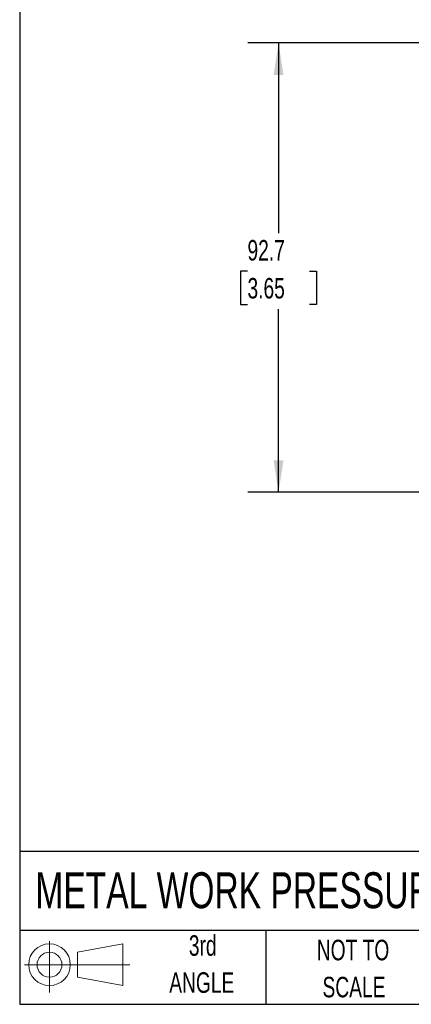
# Model space of a CAD drawing. Header units: millimetres. Extents: x 13 to 546, y 13 to 419.
# Tile 1 of 13: x 13 to 94, y 13 to 216. Entities that reach past the tile are written whole.
import ezdxf

# ---------------------------------------------------------------- set-up
doc = ezdxf.new("R2010")
doc.units = ezdxf.units.MM
doc.header["$LTSCALE"] = 2
doc.layers.add('DIMENSIONS', color=140, linetype='Continuous', lineweight=25)
doc.layers.add('TEXT', color=140, linetype='Continuous', lineweight=25)
doc.layers.add('SLD-DEFPOINTS', color=7, linetype='Continuous')
doc.styles.add('SLDTEXTSTYLE0', font='TXT', dxfattribs={"width": 0.7})
doc.dimstyles.new('SLDDIMSTYLE1', dxfattribs={"dimtxt": 4.316016, "dimasz": 6.604, "dimexe": 0, "dimexo": 0.0625, "dimgap": 1.079004, "dimtad": 0, "dimtih": 1, "dimtoh": 1, "dimrnd": 1e-09, "dimzin": 12, "dimdsep": 46, "dimtxsty": 'SLDTEXTSTYLE0', "dimsah": 1, "dimcen": 0.09, "dimadec": 0, "dimazin": 3, "dimtfac": 1, "dimtofl": 0, "dimtmove": 0, "dimatfit": 3, "dimfxl": 0, "dimfrac": 2, "dimtolj": 1, "dimtzin": 12, "dimarcsym": 0})

# ---------------------------------------------------------------- blocks, each defined once
blk = doc.blocks.new('Block11')
at = {"color": 7, "linetype": 'Continuous', "lineweight": 18}
for p, q in [((5.18, 10.62), (5.18, 0)), ((10.96, 8.33), (20.35, 10.06)), ((10.96, 3.19), (10.96, 8.33)), ((20.35, 10.06), (20.35, 1.46)), ((0, 5.76), (21.75, 5.76)), ((10.96, 3.19), (20.35, 1.46))]:
    blk.add_line(p, q, dxfattribs=at)
for radius in [4.3, 2.57]:
    blk.add_circle((5.18, 5.76), radius, dxfattribs=at)
blk = doc.blocks.new('Block12')
at = {"layer": 'SLD-DEFPOINTS'}
blk.add_blockref('Block11', (0, 0), dxfattribs=at)
blk = doc.blocks.new('SW_NOTE_0_3')
at = {"layer": 'TEXT', "color": 0, "char_height": 4.233, "attachment_point": 2, "style": 'SLDTEXTSTYLE0'}
for s, insert in [('NOT TO', (10.52, 5.46)), ('SCALE', (10.71, -2.19))]:
    blk.add_mtext(s, dxfattribs=dict(at, insert=insert))
blk = doc.blocks.new('SW_NOTE_0_4')
at = {"layer": 'TEXT', "color": 0, "char_height": 4.233, "attachment_point": 2, "style": 'SLDTEXTSTYLE0'}
for s, insert in [('3rd', (4.63, 5.46)), ('ANGLE', (4.44, -2.19))]:
    blk.add_mtext(s, dxfattribs=dict(at, insert=insert))
blk = doc.blocks.new('_D_5')
at = {"layer": 'DIMENSIONS'}
for p, q in [((144.79, 211.1), (59.8, 211.1)), ((66.15, 211.1), (66.15, 171.83)), ((59.74, 164), (58.29, 164)), ((58.29, 164), (58.29, 157.14)), ((72.57, 164), (74.02, 164)), ((74.02, 164), (74.02, 157.14)), ((58.29, 157.14), (59.74, 157.14)), ((74.02, 157.14), (72.57, 157.14)), ((66.15, 118.38), (66.15, 156.18)), ((131.81, 118.38), (59.8, 118.38))]:
    blk.add_line(p, q, dxfattribs=at)
for points in [[(66.15, 211.1), (65.14, 204.5), (67.17, 204.5)], [(66.15, 118.38), (67.17, 124.98), (65.14, 124.98)]]:
    blk.add_solid(points, dxfattribs=at)
at = {"layer": 'DIMENSIONS', "char_height": 4.233, "attachment_point": 1, "style": 'SLDTEXTSTYLE0'}
for s, insert in [('92.7', (59.74, 170.43)), ('3.65', (59.74, 162.6))]:
    blk.add_mtext(s, dxfattribs=dict(at, insert=insert))

msp = doc.modelspace()

# ---------------------------------------------------------------- linework, layer by layer
at = {"layer": 'TEXT'}
for p, q in [((12.7, 419.1), (12.7, 12.7)), ((546.1, 44.252), (12.7, 44.252)), ((546.1, 27.94), (12.7, 27.94)), ((63.5, 27.94), (63.5, 12.7)), ((12.7, 12.7), (546.1, 12.7))]:
    msp.add_line(p, q, dxfattribs=at)

# ---------------------------------------------------------------- block references
at = {"layer": 'SLD-DEFPOINTS'}
msp.add_blockref('Block12', (13.676, 15.108), dxfattribs=at)
at = {"layer": 'TEXT'}
for name, p in [('SW_NOTE_0_4', (45.863, 21.492)), ('SW_NOTE_0_3', (71.019, 20.561))]:
    msp.add_blockref(name, p, dxfattribs=at)

# ---------------------------------------------------------------- texts
at = {"layer": 'TEXT', "insert": (15.931, 39.949), "char_height": 7.40833, "attachment_point": 1, "style": 'SLDTEXTSTYLE0'}
msp.add_mtext('METAL WORK PRESSURE SWITCH SIZE 1', dxfattribs=at)

# ---------------------------------------------------------------- dimensions: what is measured, and where the dimension line sits
at = {"layer": 'DIMENSIONS'}
dim = msp.add_linear_dim(base=(66.155, 211.1), p1=(134.355, 118.381), p2=(147.334, 211.1), angle=90, dimstyle='SLDDIMSTYLE1', dxfattribs=at)
dim.commit()
dim.dimension.update_dxf_attribs({"geometry": '_D_5', "text_midpoint": (66.155, 164.004), "dimtype": 160})

doc.saveas('drawing.dxf')
